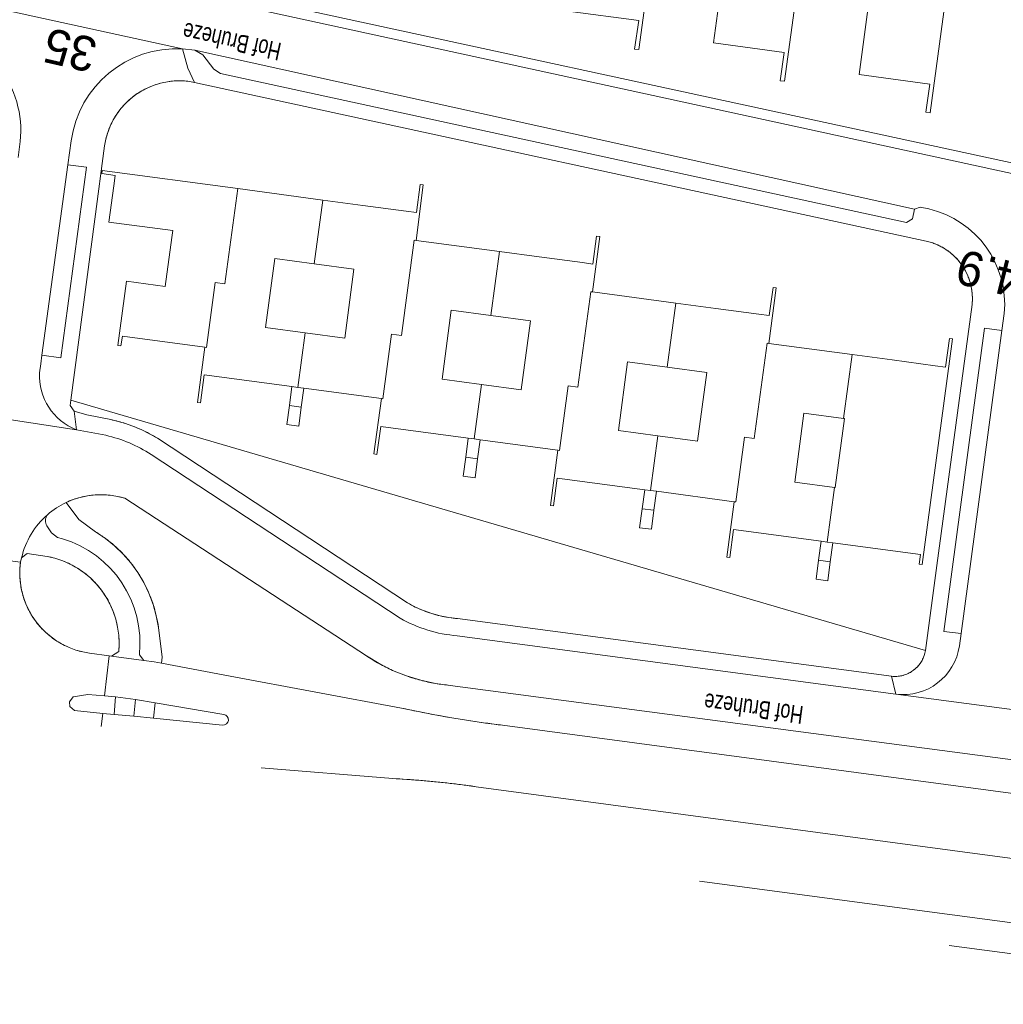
# Model space of a CAD drawing. Header units: metres. Extents: x 177050 to 178939, y 386242 to 386919.
# Tile 5 of 18: x 177307 to 177406, y 386597 to 386696. Entities that reach past the tile are written whole.
import ezdxf

# ---------------------------------------------------------------- set-up
doc = ezdxf.new("R2010")
doc.units = ezdxf.units.M
doc.header["$MEASUREMENT"] = 0
for name, color, linetype, lineweight in [('Level 3', 7, 'Continuous', 0), ('Level 4', 7, 'Continuous', 0), ('Level 7', 7, 'Continuous', 0), ('Level 9', 7, 'Continuous', 0)]:
    doc.layers.add(name, color=color, linetype=linetype, lineweight=lineweight)
doc.styles.add('Style-FANCY', font='FANCY.shx')

msp = doc.modelspace()

# ---------------------------------------------------------------- linework, layer by layer
at = {"layer": 'Level 3', "linetype": 'Continuous', "lineweight": 0, "flags": 128}
for points in [[(177368.922, 386717.493), (177367.498, 386707.06), (177363.295, 386707.631), (177361.775, 386696.544), (177368.901, 386695.587), (177368.484, 386692.73), (177368.91, 386692.672), (177372.213, 386716.784)], [(177383.568, 386714.323), (177382.142, 386703.876), (177377.948, 386704.467), (177376.435, 386693.35), (177383.539, 386692.381), (177383.149, 386689.54), (177383.571, 386689.489), (177386.866, 386713.6)], [(177392.188, 386698.257), (177391.086, 386690.16), (177398.2, 386689.187), (177397.819, 386686.362), (177398.231, 386686.297), (177401.507, 386710.407)], [(177328.529, 386678.671), (177314.871, 386680.503), (177314.827, 386680.19), (177316.181, 386679.992), (177316.041, 386678.94), (177315.555, 386675.304), (177321.999, 386674.449), (177321.902, 386673.742), (177321.227, 386668.822), (177317.33, 386669.356), (177316.448, 386662.868), (177316.769, 386662.827), (177316.905, 386663.817), (177325.214, 386662.705)], [(177346.486, 386673.454), (177347.205, 386679.049), (177346.898, 386679.088), (177346.522, 386676.256), (177345.474, 386676.397), (177341.115, 386676.982), (177337.092, 386677.522)], [(177328.529, 386678.671), (177327.24, 386669.064), (177326.25, 386669.197), (177325.375, 386662.683), (177325.214, 386662.705)], [(177337.092, 386677.522), (177328.529, 386678.671)], [(177336.237, 386671.09), (177337.092, 386677.522)], [(177364.24, 386668.257), (177364.996, 386673.852), (177364.666, 386673.893), (177364.297, 386671.074), (177363.225, 386671.217), (177358.875, 386671.799), (177354.881, 386672.333)], [(177346.486, 386673.454), (177346.299, 386673.479), (177345.005, 386663.878), (177344.014, 386664.012), (177343.137, 386657.504), (177342.987, 386657.524)], [(177354.881, 386672.333), (177346.486, 386673.454)], [(177354.012, 386665.888), (177354.881, 386672.333)], [(177335.314, 386664.152), (177331.329, 386664.682), (177332.252, 386671.62), (177336.237, 386671.09)], [(177336.237, 386671.09), (177340.222, 386670.56), (177339.299, 386663.622), (177335.314, 386664.152)], [(177364.24, 386668.257), (177364.078, 386668.279), (177362.785, 386658.686), (177361.794, 386658.819), (177360.916, 386652.304), (177360.742, 386652.327)], [(177372.635, 386667.139), (177364.24, 386668.257)], [(177381.998, 386663.083), (177382.744, 386668.671), (177382.429, 386668.713), (177382.042, 386665.886), (177381.008, 386666.024), (177376.649, 386666.604), (177372.635, 386667.139)], [(177371.77, 386660.697), (177372.635, 386667.139)], [(177353.078, 386658.95), (177349.094, 386659.487), (177350.029, 386666.424), (177354.012, 386665.888)], [(177354.012, 386665.888), (177357.997, 386665.351), (177357.062, 386658.414), (177353.078, 386658.95)], [(177334.582, 386658.65), (177335.314, 386664.152)], [(177378.505, 386647.136), (177378.666, 386647.114), (177379.546, 386653.633), (177380.537, 386653.5), (177381.832, 386663.105), (177381.998, 386663.083)], [(177390.389, 386661.958), (177381.998, 386663.083)], [(177388.447, 386642.994), (177397.279, 386641.821), (177397.154, 386640.851), (177397.453, 386640.803), (177400.503, 386663.53), (177400.192, 386663.564), (177399.795, 386660.697), (177398.759, 386660.836), (177394.41, 386661.419), (177390.389, 386661.958)], [(177325.214, 386662.705), (177324.469, 386657.137), (177324.787, 386657.094), (177325.157, 386659.913), (177333.978, 386658.731)], [(177389.526, 386655.511), (177390.389, 386661.958)], [(177370.838, 386653.76), (177366.854, 386654.295), (177367.786, 386661.232), (177371.77, 386660.697)], [(177371.77, 386660.697), (177375.754, 386660.162), (177374.823, 386653.225), (177370.838, 386653.76)], [(177352.337, 386653.451), (177353.078, 386658.95)], [(177333.978, 386658.731), (177333.722, 386656.818)], [(177334.582, 386658.65), (177333.978, 386658.731)], [(177335.177, 386658.57), (177334.582, 386658.65)], [(177334.92, 386656.657), (177335.177, 386658.57)], [(177335.177, 386658.57), (177342.987, 386657.524)], [(177342.987, 386657.524), (177342.224, 386651.941), (177342.547, 386651.905), (177342.933, 386654.707), (177351.742, 386653.53)], [(177333.722, 386656.818), (177333.465, 386654.905), (177334.664, 386654.745), (177334.92, 386656.657)], [(177334.92, 386656.657), (177333.722, 386656.818)], [(177388.598, 386648.573), (177384.614, 386649.106), (177385.542, 386656.044), (177389.526, 386655.511)], [(177389.526, 386655.511), (177389.617, 386655.499), (177388.696, 386648.56), (177388.598, 386648.573)], [(177351.742, 386653.53), (177351.486, 386651.617)], [(177352.337, 386653.451), (177351.742, 386653.531), (177351.742, 386653.53)], [(177351.742, 386653.53), (177352.337, 386653.451)], [(177352.932, 386653.371), (177352.337, 386653.451)], [(177352.676, 386651.458), (177352.932, 386653.371)], [(177352.932, 386653.371), (177360.742, 386652.327)], [(177370.1, 386648.259), (177370.838, 386653.76)], [(177360.742, 386652.327), (177360.016, 386646.752), (177360.325, 386646.714), (177360.691, 386649.517), (177369.505, 386648.339)], [(177351.486, 386651.617), (177351.231, 386649.704), (177352.42, 386649.545), (177352.676, 386651.458)], [(177351.486, 386651.617), (177352.676, 386651.458)], [(177369.505, 386648.339), (177369.249, 386646.426)], [(177369.505, 386648.339), (177370.1, 386648.259)], [(177370.1, 386648.259), (177370.694, 386648.18)], [(177370.439, 386646.267), (177370.694, 386648.18)], [(177370.694, 386648.18), (177378.505, 386647.136)], [(177387.862, 386643.072), (177388.598, 386648.573)], [(177378.505, 386647.136), (177377.757, 386641.563), (177378.073, 386641.524), (177378.445, 386644.323), (177387.267, 386643.151)], [(177369.249, 386646.426), (177368.994, 386644.513), (177370.183, 386644.354), (177370.439, 386646.267)], [(177370.439, 386646.267), (177369.249, 386646.426)], [(177387.267, 386643.151), (177387.013, 386641.238)], [(177387.267, 386643.151), (177387.862, 386643.072)], [(177388.447, 386642.994), (177387.862, 386643.072)], [(177388.191, 386641.071), (177388.447, 386642.994)], [(177387.013, 386641.238), (177386.759, 386639.325), (177387.936, 386639.148), (177388.191, 386641.071)], [(177388.191, 386641.071), (177387.013, 386641.238)]]:
    msp.add_lwpolyline(points, dxfattribs=at)
at = {"layer": 'Level 9', "linetype": 'Continuous', "lineweight": 0, "flags": 128}
for points in [[(177285.657, 386707.492), (177311.814, 386701.786), (177412.332, 386679.996)], [(177412.191, 386678.958), (177285.452, 386706.544)], [(177284.342, 386701.221), (177322.946, 386692.743)], [(177322.946, 386692.743), (177323.513, 386690.814), (177324.183, 386689.373)], [(177322.946, 386692.743), (177324.195, 386692.622)], [(177396.674, 386676.603), (177396.452, 386675.626), (177395.851, 386675.268), (177326.776, 386690.253), (177326.111, 386690.688), (177325.021, 386692.134), (177324.195, 386692.622)], [(177324.195, 386692.622), (177396.674, 386676.603)], [(177319.465, 386688.83), (177318.852, 386688.512)], [(177320.104, 386689.09), (177319.465, 386688.83)], [(177320.763, 386689.291), (177320.104, 386689.09)], [(177321.439, 386689.432), (177320.763, 386689.291)], [(177322.124, 386689.511), (177321.439, 386689.432)], [(177322.814, 386689.528), (177322.124, 386689.511)], [(177323.502, 386689.481), (177322.814, 386689.528)], [(177324.183, 386689.373), (177323.502, 386689.481)], [(177397.853, 386673.381), (177324.183, 386689.373)], [(177317.726, 386687.718), (177317.221, 386687.248)], [(177318.271, 386688.141), (177317.726, 386687.718)], [(177318.852, 386688.512), (177318.271, 386688.141)], [(177316.761, 386686.734), (177316.35, 386686.18)], [(177317.221, 386687.248), (177316.761, 386686.734)], [(177316.35, 386686.18), (177315.99, 386685.591)], [(177315.686, 386684.972), (177315.439, 386684.328)], [(177315.99, 386685.591), (177315.686, 386684.972)], [(177315.251, 386683.664), (177315.124, 386682.986)], [(177315.439, 386684.328), (177315.251, 386683.664)], [(177315.124, 386682.986), (177314.141, 386675.609), (177311.706, 386657.349)], [(177311.42, 386681.061), (177308.811, 386661.903)], [(177308.811, 386661.903), (177310.703, 386661.619), (177313.286, 386680.823), (177311.42, 386681.061)], [(177398.373, 386673.241), (177397.853, 386673.381)], [(177398.879, 386673.054), (177398.373, 386673.241)], [(177399.366, 386672.822), (177398.879, 386673.054)], [(177399.829, 386672.546), (177399.366, 386672.822)], [(177400.265, 386672.23), (177399.829, 386672.546)], [(177400.671, 386671.875), (177400.265, 386672.23)], [(177401.043, 386671.485), (177400.671, 386671.875)], [(177401.378, 386671.063), (177401.043, 386671.485)], [(177401.673, 386670.612), (177401.378, 386671.063)], [(177401.926, 386670.136), (177401.673, 386670.612)], [(177402.134, 386669.639), (177401.926, 386670.136)], [(177402.297, 386669.126), (177402.134, 386669.639)], [(177402.412, 386668.599), (177402.297, 386669.126)], [(177402.479, 386668.065), (177402.412, 386668.599)], [(177402.497, 386667.526), (177402.479, 386668.065)], [(177397.762, 386632.138), (177398.921, 386640.724), (177402.466, 386666.988)], [(177402.466, 386666.988), (177402.497, 386667.526)], [(177405.478, 386664.37), (177403.728, 386664.622), (177399.623, 386634.068), (177401.364, 386633.848)], [(177401.364, 386633.848), (177405.478, 386664.37)], [(177311.706, 386657.349), (177311.636, 386656.811), (177312.06, 386656.243)], [(177397.762, 386632.138), (177311.706, 386657.349)], [(177298.454, 386656.484), (177312.279, 386654.39)], [(177312.279, 386654.39), (177312.06, 386656.243)], [(177312.06, 386656.243), (177313.343, 386655.874), (177315.741, 386655.403)], [(177315.741, 386655.403), (177316.487, 386655.224)], [(177316.487, 386655.224), (177317.223, 386655.007)], [(177317.223, 386655.007), (177317.946, 386654.752)], [(177317.946, 386654.752), (177318.799, 386654.396)], [(177318.799, 386654.396), (177319.628, 386653.987)], [(177319.628, 386653.987), (177320.43, 386653.527)], [(177320.43, 386653.527), (177345.624, 386636.942)], [(177311.94, 386647.347), (177311.239, 386647.055)], [(177311.239, 386647.055), (177312.524, 386645.331), (177314.208, 386644.094)], [(177312.665, 386647.574), (177311.94, 386647.347)], [(177313.408, 386647.732), (177312.665, 386647.574)], [(177314.162, 386647.821), (177313.408, 386647.732)], [(177314.922, 386647.84), (177314.162, 386647.821)], [(177315.68, 386647.788), (177314.922, 386647.84)], [(177316.43, 386647.666), (177315.68, 386647.788)], [(177317.165, 386647.476), (177316.43, 386647.666)], [(177341.482, 386631.61), (177317.165, 386647.476)], [(177314.208, 386644.094), (177315.198, 386643.434)], [(177315.198, 386643.434), (177316.126, 386642.689)], [(177316.126, 386642.689), (177316.984, 386641.864)], [(177306.655, 386641.042), (177300.435, 386641.864)], [(177306.655, 386641.042), (177306.589, 386640.335)], [(177306.76, 386641.484), (177306.655, 386641.042)], [(177309.322, 386641.629), (177307.334, 386641.925), (177306.76, 386641.484)], [(177310.123, 386641.441), (177309.322, 386641.629)], [(177310.903, 386641.179), (177310.123, 386641.441)], [(177311.656, 386640.846), (177310.903, 386641.179)], [(177316.984, 386641.864), (177317.765, 386640.966)], [(177306.589, 386640.335), (177306.586, 386639.626)], [(177312.375, 386640.445), (177311.656, 386640.846)], [(177313.053, 386639.98), (177312.375, 386640.445)], [(177317.765, 386640.966), (177318.463, 386640.002)], [(177306.586, 386639.626), (177306.644, 386638.918)], [(177313.686, 386639.453), (177313.053, 386639.98)], [(177314.267, 386638.871), (177313.686, 386639.453)], [(177318.463, 386640.002), (177319.073, 386638.98)], [(177306.644, 386638.918), (177306.763, 386638.219)], [(177306.763, 386638.219), (177306.943, 386637.533)], [(177314.792, 386638.237), (177314.267, 386638.871)], [(177315.256, 386637.558), (177314.792, 386638.237)], [(177319.073, 386638.98), (177319.589, 386637.907)], [(177306.943, 386637.533), (177307.183, 386636.864)], [(177315.655, 386636.838), (177315.256, 386637.558)], [(177319.589, 386637.907), (177320.008, 386636.793)], [(177307.183, 386636.864), (177307.479, 386636.22)], [(177307.479, 386636.22), (177307.831, 386635.603)], [(177315.986, 386636.085), (177315.655, 386636.838)], [(177316.246, 386635.304), (177315.986, 386636.085)], [(177320.008, 386636.793), (177320.327, 386635.647)], [(177345.624, 386636.942), (177346.406, 386636.524)], [(177346.406, 386636.524), (177347.218, 386636.166)], [(177347.218, 386636.166), (177348.054, 386635.869)], [(177307.831, 386635.603), (177308.235, 386635.02)], [(177316.433, 386634.503), (177316.246, 386635.304)], [(177320.327, 386635.647), (177320.542, 386634.476)], [(177348.054, 386635.869), (177348.91, 386635.636)], [(177348.91, 386635.636), (177349.78, 386635.467)], [(177349.78, 386635.467), (177350.661, 386635.363)], [(177350.661, 386635.363), (177394.363, 386629.55)], [(177308.235, 386635.02), (177308.688, 386634.474)], [(177308.688, 386634.474), (177309.188, 386633.97)], [(177316.544, 386633.688), (177316.433, 386634.503)], [(177320.542, 386634.476), (177320.915, 386631.489), (177320.846, 386630.863)], [(177309.188, 386633.97), (177309.729, 386633.511)], [(177309.729, 386633.511), (177310.309, 386633.101)], [(177310.309, 386633.101), (177310.921, 386632.743)], [(177316.58, 386632.866), (177316.544, 386633.688)], [(177310.921, 386632.743), (177311.563, 386632.44)], [(177311.563, 386632.44), (177312.229, 386632.194)], [(177312.229, 386632.194), (177312.914, 386632.007)], [(177316.54, 386632.044), (177316.58, 386632.866)], [(177397.71, 386631.882), (177397.762, 386632.138)], [(177312.914, 386632.007), (177313.612, 386631.88)], [(177313.612, 386631.88), (177315.586, 386631.613)], [(177315.586, 386631.613), (177315.111, 386627.575)], [(177315.586, 386631.613), (177315.804, 386631.583)], [(177315.804, 386631.583), (177316.54, 386632.044)], [(177319.064, 386631.142), (177315.804, 386631.583)], [(177320.846, 386630.863), (177320.11, 386631), (177319.064, 386631.142)], [(177342.765, 386630.822), (177341.482, 386631.61)], [(177397.291, 386630.927), (177397.426, 386631.151)], [(177397.426, 386631.151), (177397.541, 386631.387)], [(177397.541, 386631.387), (177397.636, 386631.63)], [(177397.636, 386631.63), (177397.71, 386631.882)], [(177320.846, 386630.863), (177327.774, 386629.568), (177345.005, 386626.349)], [(177344.111, 386630.145), (177342.765, 386630.822)], [(177345.509, 386629.585), (177344.111, 386630.145)], [(177396.365, 386630.015), (177396.58, 386630.165)], [(177396.58, 386630.165), (177396.781, 386630.332)], [(177396.781, 386630.332), (177396.968, 386630.516)], [(177396.968, 386630.516), (177397.138, 386630.715)], [(177397.138, 386630.715), (177397.291, 386630.927)], [(177346.949, 386629.145), (177345.509, 386629.585)], [(177348.422, 386628.829), (177346.949, 386629.145)], [(177394.363, 386629.55), (177394.8, 386627.748)], [(177394.363, 386629.55), (177394.624, 386629.532)], [(177394.624, 386629.532), (177394.886, 386629.537)], [(177394.886, 386629.537), (177395.146, 386629.563)], [(177395.146, 386629.563), (177395.404, 386629.612)], [(177395.404, 386629.612), (177395.656, 386629.682)], [(177395.656, 386629.682), (177395.902, 386629.773)], [(177395.902, 386629.773), (177396.139, 386629.884)], [(177396.139, 386629.884), (177396.365, 386630.015)], [(177349.916, 386628.638), (177348.422, 386628.829)], [(177440.668, 386616.604), (177430.72, 386617.945), (177349.916, 386628.638)], [(177315.111, 386627.575), (177313.422, 386627.704), (177311.939, 386627.476), (177311.595, 386626.991), (177311.631, 386626.52), (177312.093, 386626.101), (177314.934, 386625.815)], [(177315.111, 386627.575), (177316.229, 386627.49)], [(177316.229, 386627.49), (177316.08, 386625.7)], [(177318.22, 386627.2), (177316.229, 386627.49)], [(177318.05, 386625.52), (177318.22, 386627.2)], [(177318.22, 386627.2), (177320.196, 386626.867)], [(177394.8, 386627.748), (177410.792, 386625.622)], [(177320.196, 386626.867), (177320.059, 386625.323)], [(177345.005, 386626.349), (177346.691, 386625.996)], [(177314.934, 386625.815), (177314.779, 386624.476)], [(177316.08, 386625.7), (177314.934, 386625.815)], [(177316.08, 386625.7), (177318.05, 386625.52)], [(177320.059, 386625.323), (177318.05, 386625.52)], [(177346.691, 386625.996), (177348.381, 386625.669)], [(177348.381, 386625.669), (177350.077, 386625.368)], [(177350.077, 386625.368), (177351.777, 386625.093)], [(177351.777, 386625.093), (177353.482, 386624.843)], [(177353.482, 386624.843), (177355.19, 386624.62)], [(177355.19, 386624.62), (177440.217, 386613.257)], [(177344.14, 386619.25), (177330.869, 386620.319)], [(177345.543, 386619.164), (177344.14, 386619.25)], [(177346.946, 386619.058), (177345.543, 386619.164)], [(177348.346, 386618.932), (177346.946, 386619.058)], [(177349.745, 386618.785), (177348.346, 386618.932)], [(177351.142, 386618.618), (177349.745, 386618.785)], [(177352.536, 386618.431), (177351.142, 386618.618)], [(177462.516, 386603.719), (177352.536, 386618.431)], [(177375.012, 386608.916), (177424.9, 386602.25), (177468.64, 386596.51)], [(177428.06, 386598.68), (177423.78, 386599.3), (177400.165, 386602.418)]]:
    msp.add_lwpolyline(points, dxfattribs=at)
for points in [[(177212.502, 386689.485, -0.383886), (177222.58, 386697.959), (177297.469, 386694.582, -0.421232), (177306.62, 386683.428), (177306.401, 386681.811)], [(177322.946, 386692.743, 0.389992), (177311.749, 386683.475), (177311.42, 386681.061)], [(177318.852, 386688.512, -0.02273), (177319.465, 386688.83)], [(177319.465, 386688.83, -0.022706), (177320.104, 386689.09)], [(177320.104, 386689.09, -0.022678), (177320.763, 386689.291)], [(177320.763, 386689.291, -0.02273), (177321.439, 386689.432)], [(177321.439, 386689.432, -0.022696), (177322.124, 386689.511)], [(177322.124, 386689.511, -0.022717), (177322.814, 386689.528)], [(177322.814, 386689.528, -0.022697), (177323.502, 386689.481)], [(177323.502, 386689.481, -0.022695), (177324.183, 386689.373)], [(177317.221, 386687.248, -0.022707), (177317.726, 386687.718)], [(177317.726, 386687.718, -0.022708), (177318.271, 386688.141)], [(177318.271, 386688.141, -0.02269), (177318.852, 386688.512)], [(177316.35, 386686.18, -0.022704), (177316.761, 386686.734)], [(177316.761, 386686.734, -0.022703), (177317.221, 386687.248)], [(177315.99, 386685.591, -0.02272), (177316.35, 386686.18)], [(177315.439, 386684.328, -0.022703), (177315.686, 386684.972)], [(177315.686, 386684.972, -0.022698), (177315.99, 386685.591)], [(177315.124, 386682.986, -0.022704), (177315.251, 386683.664)], [(177315.251, 386683.664, -0.022715), (177315.439, 386684.328)], [(177396.674, 386676.603), (177397.245, 386676.812), (177398.108, 386676.627, -0.373107), (177405.711, 386666.096), (177405.478, 386664.37)], [(177397.853, 386673.381, -0.022742), (177398.373, 386673.241)], [(177398.373, 386673.241, -0.022782), (177398.879, 386673.054)], [(177398.879, 386673.054, -0.022781), (177399.366, 386672.822)], [(177399.366, 386672.822, -0.022764), (177399.829, 386672.546)], [(177399.829, 386672.546, -0.022742), (177400.265, 386672.23)], [(177400.265, 386672.23, -0.022778), (177400.671, 386671.875)], [(177400.671, 386671.875, -0.022763), (177401.043, 386671.485)], [(177401.043, 386671.485, -0.022755), (177401.378, 386671.063)], [(177401.378, 386671.063, -0.022759), (177401.673, 386670.612)], [(177401.673, 386670.612, -0.022766), (177401.926, 386670.136)], [(177401.926, 386670.136, -0.022754), (177402.134, 386669.639)], [(177402.134, 386669.639, -0.022733), (177402.297, 386669.126)], [(177402.297, 386669.126, -0.02278), (177402.412, 386668.599)], [(177402.412, 386668.599, -0.022729), (177402.479, 386668.065)], [(177402.479, 386668.065, -0.022776), (177402.497, 386667.526)], [(177402.497, 386667.526, -0.022758), (177402.466, 386666.988)], [(177308.811, 386661.903), (177308.691, 386661.02), (177308.57, 386660.13, 0.326714), (177312.279, 386654.39)], [(177316.487, 386655.224, 0.012933), (177315.741, 386655.403)], [(177317.223, 386655.007, 0.012935), (177316.487, 386655.224)], [(177317.946, 386654.752, 0.012924), (177317.223, 386655.007)], [(177394.8, 386627.748), (177350.626, 386633.633, -0.110591), (177344.89, 386635.395), (177319.807, 386651.894, 0.0869), (177315.247, 386653.82), (177312.279, 386654.39)], [(177318.799, 386654.396, 0.015582), (177317.946, 386654.752)], [(177319.628, 386653.987, 0.015584), (177318.799, 386654.396)], [(177320.43, 386653.527, 0.015587), (177319.628, 386653.987)], [(177309.363, 386645.827, -0.068771), (177311.239, 386647.055)], [(177311.239, 386647.055, -0.023165), (177311.94, 386647.347)], [(177311.94, 386647.347, -0.023174), (177312.665, 386647.574)], [(177312.665, 386647.574, -0.023171), (177313.408, 386647.732)], [(177313.408, 386647.732, -0.02316), (177314.162, 386647.821)], [(177314.162, 386647.821, -0.02319), (177314.922, 386647.84)], [(177314.922, 386647.84, -0.023176), (177315.68, 386647.788)], [(177315.68, 386647.788, -0.023179), (177316.43, 386647.666)], [(177316.43, 386647.666, -0.023158), (177317.165, 386647.476)], [(177306.76, 386641.484, -0.158448), (177309.363, 386645.827)], [(177309.363, 386645.827, 0.303078), (177309.313, 386644.692), (177309.758, 386643.984), (177310.375, 386643.533), (177310.865, 386643.399, -0.361497), (177318.62, 386631.727), (177319.064, 386631.142)], [(177315.198, 386643.434, 0.022252), (177314.208, 386644.094)], [(177316.126, 386642.689, 0.022256), (177315.198, 386643.434)], [(177316.984, 386641.864, 0.02226), (177316.126, 386642.689)], [(177306.589, 386640.335, -0.021838), (177306.655, 386641.042)], [(177309.322, 386641.629, -0.023146), (177310.123, 386641.441)], [(177310.123, 386641.441, -0.023148), (177310.903, 386641.179)], [(177310.903, 386641.179, -0.023163), (177311.656, 386640.846)], [(177317.765, 386640.966, 0.022256), (177316.984, 386641.864)], [(177306.586, 386639.626, -0.021806), (177306.589, 386640.335)], [(177311.656, 386640.846, -0.023161), (177312.375, 386640.445)], [(177312.375, 386640.445, -0.023129), (177313.053, 386639.98)], [(177318.463, 386640.002, 0.022258), (177317.765, 386640.966)], [(177306.644, 386638.918, -0.021849), (177306.586, 386639.626)], [(177313.053, 386639.98, -0.023172), (177313.686, 386639.453)], [(177313.686, 386639.453, -0.023135), (177314.267, 386638.871)], [(177319.073, 386638.98, 0.022258), (177318.463, 386640.002)], [(177306.763, 386638.219, -0.021807), (177306.644, 386638.918)], [(177306.943, 386637.533, -0.021812), (177306.763, 386638.219)], [(177314.267, 386638.871, -0.023157), (177314.792, 386638.237)], [(177314.792, 386638.237, -0.023136), (177315.256, 386637.558)], [(177319.589, 386637.907, 0.022267), (177319.073, 386638.98)], [(177307.183, 386636.864, -0.021859), (177306.943, 386637.533)], [(177315.256, 386637.558, -0.023157), (177315.655, 386636.838)], [(177320.008, 386636.793, 0.022259), (177319.589, 386637.907)], [(177307.479, 386636.22, -0.021799), (177307.183, 386636.864)], [(177307.831, 386635.603, -0.021847), (177307.479, 386636.22)], [(177315.655, 386636.838, -0.02314), (177315.986, 386636.085)], [(177315.986, 386636.085, -0.023157), (177316.246, 386635.304)], [(177320.327, 386635.647, 0.022247), (177320.008, 386636.793)], [(177346.406, 386636.524, -0.018672), (177345.624, 386636.942)], [(177347.218, 386636.166, -0.018687), (177346.406, 386636.524)], [(177348.054, 386635.869, -0.018682), (177347.218, 386636.166)], [(177308.235, 386635.02, -0.021815), (177307.831, 386635.603)], [(177316.246, 386635.304, -0.023139), (177316.433, 386634.503)], [(177320.542, 386634.476, 0.022265), (177320.327, 386635.647)], [(177348.91, 386635.636, -0.018682), (177348.054, 386635.869)], [(177349.78, 386635.467, -0.018663), (177348.91, 386635.636)], [(177350.661, 386635.363, -0.018681), (177349.78, 386635.467)], [(177308.688, 386634.474, -0.021819), (177308.235, 386635.02)], [(177309.188, 386633.97, -0.021835), (177308.688, 386634.474)], [(177316.433, 386634.503, -0.023139), (177316.544, 386633.688)], [(177309.729, 386633.511, -0.021821), (177309.188, 386633.97)], [(177310.309, 386633.101, -0.021846), (177309.729, 386633.511)], [(177310.921, 386632.743, -0.021807), (177310.309, 386633.101)], [(177316.544, 386633.688, -0.023148), (177316.58, 386632.866)], [(177401.364, 386633.848), (177401.197, 386632.608, -0.407241), (177394.8, 386627.748)], [(177311.563, 386632.44, -0.021834), (177310.921, 386632.743)], [(177312.229, 386632.194, -0.021837), (177311.563, 386632.44)], [(177312.914, 386632.007, -0.02184), (177312.229, 386632.194)], [(177316.58, 386632.866, -0.023152), (177316.54, 386632.044)], [(177397.762, 386632.138, -0.021081), (177397.71, 386631.882)], [(177313.612, 386631.88, -0.021821), (177312.914, 386632.007)], [(177341.482, 386631.61, 0.021185), (177342.765, 386630.822)], [(177397.426, 386631.151, -0.021106), (177397.291, 386630.927)], [(177397.541, 386631.387, -0.021185), (177397.426, 386631.151)], [(177397.636, 386631.63, -0.021055), (177397.541, 386631.387)], [(177397.71, 386631.882, -0.021193), (177397.636, 386631.63)], [(177342.765, 386630.822, 0.021199), (177344.111, 386630.145)], [(177344.111, 386630.145, 0.02119), (177345.509, 386629.585)], [(177396.58, 386630.165, -0.021156), (177396.365, 386630.015)], [(177396.781, 386630.332, -0.02109), (177396.58, 386630.165)], [(177396.968, 386630.516, -0.021173), (177396.781, 386630.332)], [(177397.138, 386630.715, -0.021124), (177396.968, 386630.516)], [(177397.291, 386630.927, -0.021102), (177397.138, 386630.715)], [(177345.509, 386629.585, 0.021186), (177346.949, 386629.145)], [(177346.949, 386629.145, 0.021197), (177348.422, 386628.829)], [(177394.624, 386629.532, -0.021113), (177394.363, 386629.55)], [(177394.886, 386629.537, -0.021148), (177394.624, 386629.532)], [(177395.146, 386629.563, -0.021087), (177394.886, 386629.537)], [(177395.404, 386629.612, -0.021193), (177395.146, 386629.563)], [(177395.656, 386629.682, -0.021109), (177395.404, 386629.612)], [(177395.902, 386629.773, -0.021169), (177395.656, 386629.682)], [(177396.139, 386629.884, -0.021119), (177395.902, 386629.773)], [(177396.365, 386630.015, -0.02108), (177396.139, 386629.884)], [(177348.422, 386628.829, 0.021193), (177349.916, 386628.638)], [(177320.196, 386626.867), (177327.12, 386625.7, -0.976605), (177327.001, 386624.64), (177320.059, 386625.323)], [(177346.691, 386625.996, -0.003816), (177345.005, 386626.349)], [(177348.381, 386625.669, -0.003814), (177346.691, 386625.996)], [(177350.077, 386625.368, -0.003816), (177348.381, 386625.669)], [(177351.777, 386625.093, -0.003815), (177350.077, 386625.368)], [(177353.482, 386624.843, -0.003818), (177351.777, 386625.093)], [(177355.19, 386624.62, -0.003816), (177353.482, 386624.843)], [(177344.14, 386619.25, -0.003627), (177345.543, 386619.164)], [(177345.543, 386619.164, -0.00363), (177346.946, 386619.058)], [(177346.946, 386619.058, -0.003627), (177348.346, 386618.932)], [(177348.346, 386618.932, -0.003629), (177349.745, 386618.785)], [(177349.745, 386618.785, -0.00363), (177351.142, 386618.618)], [(177351.142, 386618.618, -0.003629), (177352.536, 386618.431)]]:
    msp.add_lwpolyline(points, format="xyb", dxfattribs=at)

# ---------------------------------------------------------------- texts
at = {"layer": 'Level 4', "linetype": 'Continuous', "lineweight": 0, "style": 'Style-FANCY', "width": 0.75}
for rotation, p in [(167.8, (177333.02, 386693.307)), (172.3, (177385.56, 386626.514))]:
    msp.add_text('Hof Bruheze', height=1.8, rotation=rotation, dxfattribs=at).set_placement(p)
at = {"layer": 'Level 7', "linetype": 'Continuous', "lineweight": 0, "style": 'Style-FANCY'}
for s, rotation, p in [('35', 167, (177314.571, 386693.728)), ('34.9', 166, (177410.296, 386670.387))]:
    msp.add_text(s, height=3.5, rotation=rotation, dxfattribs=at).set_placement(p)

doc.saveas('drawing.dxf')
